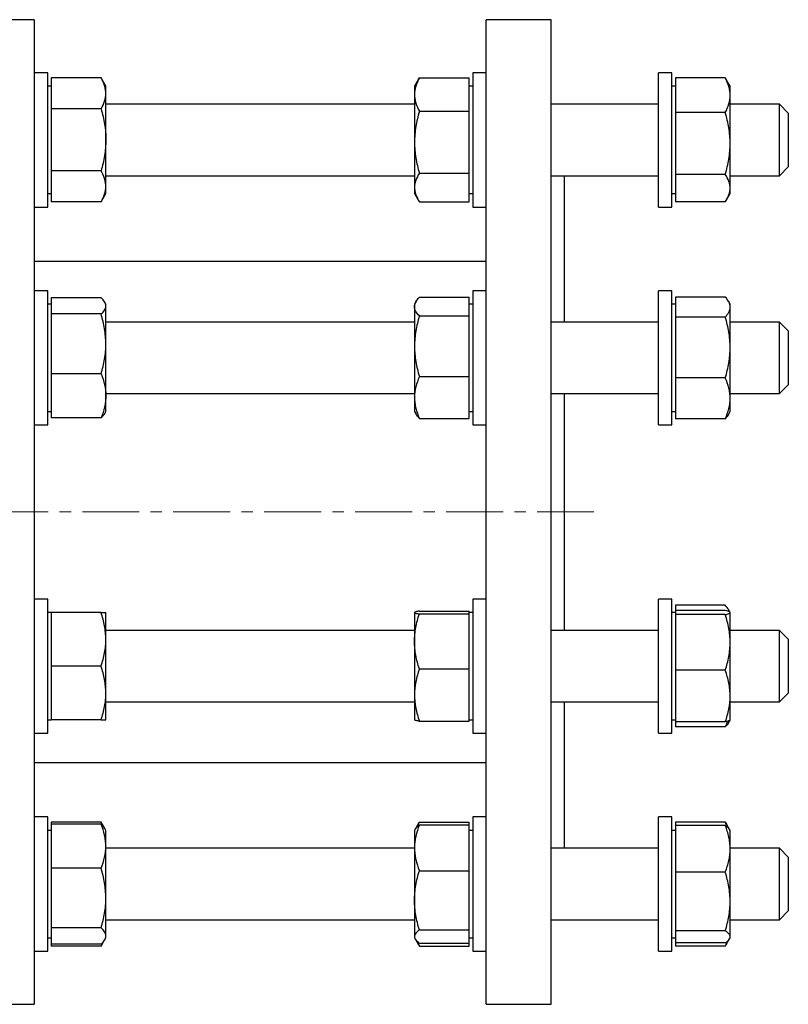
# Model space of a CAD drawing. Header units: millimetres. Extents: x 31 to 689, y 65 to 721.
# Tile 5 of 5: x 517 to 689, y 490 to 710. Entities that reach past the tile are written whole.
import ezdxf

# ---------------------------------------------------------------- set-up
doc = ezdxf.new("R2010")
doc.units = ezdxf.units.MM
doc.linetypes.add('CENTERX2', pattern=[20.32, 12.7, -2.54, 2.54, -2.54])
doc.layers.add('FORMAT', color=7, linetype='Continuous')

msp = doc.modelspace()

# ---------------------------------------------------------------- linework, layer by layer
at = {"color": 7, "linetype": 'Continuous', "lineweight": 25}
for p, q in [((520.29, 709.54), (508.29, 709.54)), ((520.29, 709.54), (520.29, 489.54)), ((635.75, 709.54), (621.25, 709.54)), ((621.25, 599.54), (621.25, 709.54)), ((635.75, 599.54), (635.75, 709.54)), ((523.29, 697.68), (520.29, 697.68)), ((523.29, 667.68), (523.29, 697.68)), ((621.25, 697.68), (618.25, 697.68)), ((618.25, 697.68), (618.25, 681.89)), ((662.75, 697.68), (659.75, 697.68)), ((659.75, 667.68), (659.75, 697.68)), ((662.75, 667.68), (662.75, 697.68)), ((524.09, 696.54), (524.09, 693.08)), ((535.22, 696.54), (524.09, 696.54)), ((536.29, 694.68), (535.22, 696.54)), ((606.13, 696.21), (605.25, 694.68)), ((606.13, 696.21), (606.32, 696.53)), ((606.32, 696.53), (617.45, 696.53)), ((617.45, 692.8), (617.45, 696.53)), ((663.55, 696.51), (663.55, 692.65)), ((674.68, 696.51), (663.55, 696.51)), ((674.68, 696.51), (674.96, 696.05)), ((675.75, 694.68), (674.96, 696.05)), ((524.09, 694.68), (523.29, 694.68)), ((524.09, 693.08), (524.09, 689.61)), ((536.29, 693.08), (536.29, 694.68)), ((536.29, 682.68), (536.29, 693.08)), ((605.25, 694.68), (605.25, 692.8)), ((618.25, 694.68), (617.45, 694.68)), ((663.55, 694.68), (662.75, 694.68)), ((675.75, 692.65), (675.75, 694.68)), ((605.25, 692.8), (605.25, 682.15)), ((617.45, 689.08), (617.45, 692.8)), ((663.55, 692.65), (663.55, 688.78)), ((675.75, 681.87), (675.75, 692.65)), ((535.22, 689.61), (524.09, 689.61)), ((524.09, 689.61), (524.09, 682.68)), ((605.25, 690.68), (536.29, 690.68)), ((606.32, 689.08), (617.45, 689.08)), ((617.45, 682.15), (617.45, 689.08)), ((659.75, 690.68), (635.75, 690.68)), ((663.55, 688.78), (663.55, 681.87)), ((674.68, 688.78), (663.55, 688.78)), ((686.75, 690.68), (675.75, 690.68)), ((688.75, 688.68), (686.75, 690.68)), ((686.75, 677.43), (686.75, 690.68)), ((688.75, 688.68), (688.75, 678.74)), ((524.09, 682.68), (524.09, 675.76)), ((536.29, 672.29), (536.29, 682.68)), ((605.25, 682.15), (605.25, 672.04)), ((617.45, 675.23), (617.45, 682.15)), ((618.25, 681.89), (618.25, 667.68)), ((663.55, 681.87), (663.55, 674.96)), ((675.75, 671.91), (675.75, 681.87)), ((688.75, 678.74), (688.75, 676.68)), ((535.22, 675.76), (524.09, 675.76)), ((524.09, 675.76), (524.09, 672.29)), ((686.75, 674.68), (686.75, 677.43)), ((686.75, 674.68), (688.75, 676.68)), ((536.29, 674.68), (605.25, 674.68)), ((606.32, 675.23), (617.45, 675.23)), ((617.45, 672.04), (617.45, 675.23)), ((635.75, 674.68), (659.75, 674.68)), ((638.75, 641.98), (638.75, 674.68)), ((674.68, 674.96), (663.55, 674.96)), ((663.55, 674.96), (663.55, 671.91)), ((675.75, 674.68), (686.75, 674.68)), ((524.09, 672.29), (524.09, 668.83)), ((536.29, 670.68), (536.29, 672.29)), ((605.25, 672.04), (605.25, 670.68)), ((617.45, 668.84), (617.45, 672.04)), ((663.55, 671.91), (663.55, 668.86)), ((675.75, 670.68), (675.75, 671.91)), ((523.29, 670.68), (524.09, 670.68)), ((535.22, 668.83), (524.09, 668.83)), ((535.22, 668.83), (536.29, 670.68)), ((605.25, 670.68), (606.13, 669.16)), ((606.32, 668.84), (617.45, 668.84)), ((617.45, 670.68), (618.25, 670.68)), ((662.75, 670.68), (663.55, 670.68)), ((674.68, 668.86), (663.55, 668.86)), ((674.96, 669.32), (675.75, 670.68)), ((520.29, 667.68), (523.29, 667.68)), ((618.25, 667.68), (621.25, 667.68)), ((659.75, 667.68), (662.75, 667.68)), ((621.25, 655.54), (520.29, 655.54)), ((523.29, 648.98), (520.29, 648.98)), ((523.29, 618.98), (523.29, 648.98)), ((524.09, 647.36), (524.09, 645.57)), ((535.22, 647.36), (524.09, 647.36)), ((606.32, 647.51), (617.45, 647.51)), ((617.45, 645.42), (617.45, 647.51)), ((621.25, 648.98), (618.25, 648.98)), ((618.25, 648.98), (618.25, 622.82)), ((662.75, 648.98), (659.75, 648.98)), ((659.75, 618.98), (659.75, 648.98)), ((662.75, 618.98), (662.75, 648.98)), ((663.55, 647.57), (663.55, 645.33)), ((674.68, 647.57), (663.55, 647.57)), ((524.09, 645.98), (523.29, 645.98)), ((524.09, 645.57), (524.09, 643.78)), ((536.29, 645.98), (536.04, 646.4)), ((536.29, 645.57), (536.29, 645.98)), ((536.29, 637.08), (536.29, 645.57)), ((605.59, 646.57), (605.25, 645.98)), ((605.25, 645.98), (605.25, 645.42)), ((605.25, 645.42), (605.25, 636.57)), ((618.25, 645.98), (617.45, 645.98)), ((617.45, 643.33), (617.45, 645.42)), ((663.55, 645.98), (662.75, 645.98)), ((663.55, 645.33), (663.55, 643.09)), ((675.75, 645.98), (675.36, 646.66)), ((675.75, 645.33), (675.75, 645.98)), ((675.75, 636.29), (675.75, 645.33)), ((524.09, 643.78), (524.09, 637.08)), ((535.22, 643.78), (524.09, 643.78)), ((606.32, 643.33), (617.45, 643.33)), ((617.45, 636.57), (617.45, 643.33)), ((663.55, 643.09), (663.55, 636.29)), ((674.68, 643.09), (663.55, 643.09)), ((605.25, 641.98), (536.29, 641.98)), ((659.75, 641.98), (635.75, 641.98)), ((686.75, 641.98), (675.75, 641.98)), ((688.75, 639.98), (686.75, 641.98)), ((686.75, 626), (686.75, 641.98)), ((688.75, 639.98), (688.75, 627.99)), ((524.09, 637.08), (524.09, 630.39)), ((536.29, 625.49), (536.29, 637.08)), ((605.25, 636.57), (605.25, 625.12)), ((617.45, 629.8), (617.45, 636.57)), ((663.55, 636.29), (663.55, 629.49)), ((675.75, 624.94), (675.75, 636.29)), ((535.22, 630.39), (524.09, 630.39)), ((524.09, 630.39), (524.09, 625.49)), ((606.32, 629.8), (617.45, 629.8)), ((617.45, 625.12), (617.45, 629.8)), ((674.68, 629.49), (663.55, 629.49)), ((663.55, 629.49), (663.55, 624.94)), ((686.75, 625.98), (688.75, 627.98)), ((688.75, 627.99), (688.75, 627.98)), ((524.09, 625.49), (524.09, 620.59)), ((536.29, 625.98), (605.25, 625.98)), ((536.29, 621.98), (536.29, 625.49)), ((605.25, 625.12), (605.25, 621.98)), ((617.45, 620.45), (617.45, 625.12)), ((635.75, 625.98), (659.75, 625.98)), ((638.75, 599.54), (638.75, 625.98)), ((663.55, 624.94), (663.55, 620.38)), ((675.75, 625.98), (686.75, 625.98)), ((675.75, 621.98), (675.75, 624.94)), ((686.75, 625.98), (686.75, 626)), ((618.25, 622.82), (618.25, 618.98)), ((523.29, 621.98), (524.09, 621.98)), ((535.22, 620.59), (524.09, 620.59)), ((536.04, 621.55), (536.29, 621.98)), ((605.25, 621.98), (605.59, 621.39)), ((606.32, 620.45), (617.45, 620.45)), ((617.45, 621.98), (618.25, 621.98)), ((662.75, 621.98), (663.55, 621.98)), ((675.36, 621.29), (675.75, 621.98)), ((520.29, 618.98), (523.29, 618.98)), ((618.25, 618.98), (621.25, 618.98)), ((659.75, 618.98), (662.75, 618.98)), ((674.68, 620.38), (663.55, 620.38)), ((621.25, 489.54), (621.25, 599.54)), ((635.75, 489.54), (635.75, 599.54)), ((638.75, 573.09), (638.75, 599.54)), ((523.29, 580.09), (520.29, 580.09)), ((523.29, 550.09), (523.29, 580.09)), ((621.25, 580.09), (618.25, 580.09)), ((618.25, 580.09), (618.25, 550.09)), ((662.75, 580.09), (659.75, 580.09)), ((659.75, 550.09), (659.75, 580.09)), ((662.75, 550.09), (662.75, 580.09)), ((663.55, 578.69), (663.55, 577.54)), ((674.68, 578.69), (663.55, 578.69)), ((524.09, 577.09), (523.29, 577.09)), ((524.09, 577.09), (524.09, 571.09)), ((535.22, 577.09), (524.09, 577.09)), ((536.29, 571.09), (536.29, 577.09)), ((605.26, 577.11), (605.25, 577.09)), ((605.25, 577.09), (605.25, 577.08)), ((605.25, 577.08), (605.25, 570.63)), ((606.32, 577.39), (617.45, 577.39)), ((606.32, 576.78), (617.45, 576.78)), ((617.45, 577.08), (617.45, 577.39)), ((618.25, 577.09), (617.45, 577.09)), ((617.45, 576.78), (617.45, 577.08)), ((617.45, 570.63), (617.45, 576.78)), ((663.55, 577.09), (662.75, 577.09)), ((663.55, 577.54), (663.55, 577.07)), ((674.68, 577.54), (663.55, 577.54)), ((663.55, 577.07), (663.55, 576.6)), ((663.55, 576.6), (663.55, 570.38)), ((674.68, 576.6), (663.55, 576.6)), ((675.72, 577.14), (675.36, 577.78)), ((675.75, 577.09), (675.73, 577.12)), ((675.75, 577.07), (675.75, 577.09)), ((675.75, 570.38), (675.75, 577.07)), ((605.25, 573.09), (536.29, 573.09)), ((659.75, 573.09), (635.75, 573.09)), ((686.75, 573.09), (675.75, 573.09)), ((688.75, 571.09), (686.75, 573.09)), ((686.75, 557.09), (686.75, 573.09)), ((524.09, 571.09), (524.09, 565.09)), ((536.29, 559.09), (536.29, 571.09)), ((605.25, 570.63), (605.25, 558.64)), ((617.45, 564.48), (617.45, 570.63)), ((663.55, 570.38), (663.55, 564.16)), ((675.75, 558.4), (675.75, 570.38)), ((688.75, 571.09), (688.75, 559.09)), ((524.09, 565.09), (524.09, 559.09)), ((535.22, 565.09), (524.09, 565.09)), ((606.32, 564.48), (617.45, 564.48)), ((617.45, 558.64), (617.45, 564.48)), ((674.68, 564.16), (663.55, 564.16)), ((663.55, 564.16), (663.55, 558.4)), ((524.09, 559.09), (524.09, 553.09)), ((536.29, 553.09), (536.29, 559.09)), ((686.75, 557.09), (688.75, 559.09)), ((536.29, 557.09), (605.25, 557.09)), ((605.25, 558.64), (605.25, 553.09)), ((617.45, 552.8), (617.45, 558.64)), ((635.75, 557.09), (659.75, 557.09)), ((638.75, 524.39), (638.75, 557.09)), ((663.55, 558.4), (663.55, 552.65)), ((675.75, 553.09), (675.75, 558.4)), ((675.75, 557.09), (686.75, 557.09)), ((523.29, 553.09), (524.09, 553.09)), ((535.22, 553.09), (524.09, 553.09)), ((605.25, 553.09), (605.26, 553.08)), ((606.32, 552.8), (617.45, 552.8)), ((617.45, 553.09), (618.25, 553.09)), ((662.75, 553.09), (663.55, 553.09)), ((674.68, 552.65), (663.55, 552.65)), ((663.55, 552.65), (663.55, 551.5)), ((675.36, 552.41), (675.73, 553.06)), ((675.73, 553.06), (675.75, 553.09)), ((520.29, 550.09), (523.29, 550.09)), ((618.25, 550.09), (621.25, 550.09)), ((659.75, 550.09), (662.75, 550.09)), ((674.68, 551.5), (663.55, 551.5)), ((520.29, 543.54), (621.25, 543.54)), ((523.29, 531.39), (520.29, 531.39)), ((523.29, 526.99), (523.29, 531.39)), ((524.09, 530.24), (524.09, 529.77)), ((535.22, 530.24), (524.09, 530.24)), ((536.04, 528.81), (535.22, 530.24)), ((606.14, 529.91), (606.32, 530.23)), ((606.32, 530.23), (617.45, 530.23)), ((617.45, 529.6), (617.45, 530.23)), ((621.25, 531.39), (618.25, 531.39)), ((618.25, 531.39), (618.25, 501.39)), ((662.75, 531.39), (659.75, 531.39)), ((659.75, 526.99), (659.75, 531.39)), ((662.75, 526.99), (662.75, 531.39)), ((663.55, 530.21), (663.55, 529.5)), ((674.68, 530.21), (663.55, 530.21)), ((674.68, 530.21), (674.96, 529.75)), ((524.09, 528.39), (523.29, 528.39)), ((524.09, 529.77), (524.09, 524.87)), ((535.22, 529.77), (524.09, 529.77)), ((536.29, 528.39), (536.04, 528.81)), ((536.29, 524.87), (536.29, 528.39)), ((605.42, 528.68), (605.25, 528.39)), ((605.25, 528.39), (605.25, 524.49)), ((606.13, 529.91), (605.42, 528.68)), ((606.32, 529.6), (617.45, 529.6)), ((617.45, 524.49), (617.45, 529.6)), ((618.25, 528.39), (617.45, 528.39)), ((663.55, 528.39), (662.75, 528.39)), ((663.55, 529.5), (663.55, 524.28)), ((674.68, 529.5), (663.55, 529.5)), ((675.62, 528.62), (674.96, 529.75)), ((675.75, 528.39), (675.62, 528.62)), ((675.75, 524.28), (675.75, 528.39)), ((523.29, 501.39), (523.29, 526.99)), ((659.75, 501.39), (659.75, 526.99)), ((662.75, 501.39), (662.75, 526.99)), ((524.09, 524.87), (524.09, 519.97)), ((536.29, 513.28), (536.29, 524.87)), ((605.25, 524.39), (536.29, 524.39)), ((605.25, 524.49), (605.25, 512.77)), ((617.45, 519.38), (617.45, 524.49)), ((659.75, 524.39), (635.75, 524.39)), ((663.55, 524.28), (663.55, 519.06)), ((686.75, 524.39), (675.75, 524.39)), ((675.75, 512.5), (675.75, 524.28)), ((688.75, 522.39), (686.75, 524.39)), ((686.75, 508.39), (686.75, 524.39)), ((688.75, 522.39), (688.75, 510.39)), ((524.09, 519.97), (524.09, 513.28)), ((535.22, 519.97), (524.09, 519.97)), ((606.32, 519.38), (617.45, 519.38)), ((617.45, 512.77), (617.45, 519.38)), ((663.55, 519.06), (663.55, 512.5)), ((674.68, 519.06), (663.55, 519.06)), ((524.09, 513.28), (524.09, 506.59)), ((536.29, 504.8), (536.29, 513.28)), ((605.25, 512.77), (605.25, 504.67)), ((617.45, 506.16), (617.45, 512.77)), ((663.55, 512.5), (663.55, 505.95)), ((675.75, 504.61), (675.75, 512.5)), ((536.29, 508.39), (605.25, 508.39)), ((635.75, 508.39), (659.75, 508.39)), ((675.75, 508.39), (686.75, 508.39)), ((686.75, 508.39), (688.75, 510.39)), ((535.22, 506.59), (524.09, 506.59)), ((524.09, 506.59), (524.09, 504.8)), ((606.32, 506.16), (617.45, 506.16)), ((617.45, 504.67), (617.45, 506.16)), ((523.29, 504.39), (524.09, 504.39)), ((524.09, 504.8), (524.09, 503)), ((535.22, 502.53), (536.02, 503.92)), ((536.04, 503.96), (536.29, 504.39)), ((536.29, 504.39), (536.29, 504.8)), ((605.25, 504.67), (605.25, 504.39)), ((605.25, 504.39), (605.42, 504.1)), ((605.45, 504.04), (606.13, 502.86)), ((617.45, 503.17), (617.45, 504.67)), ((617.45, 504.39), (618.25, 504.39)), ((662.75, 504.39), (663.55, 504.39)), ((674.68, 505.95), (663.55, 505.95)), ((663.55, 505.95), (663.55, 504.61)), ((663.55, 504.61), (663.55, 503.28)), ((674.96, 503.02), (675.6, 504.13)), ((675.62, 504.15), (675.75, 504.39)), ((675.75, 504.39), (675.75, 504.61)), ((535.22, 503), (524.09, 503)), ((524.09, 503), (524.09, 502.53)), ((535.22, 502.53), (524.09, 502.53)), ((606.32, 503.17), (617.45, 503.17)), ((606.32, 502.54), (617.45, 502.54)), ((617.45, 502.54), (617.45, 503.17)), ((674.68, 503.28), (663.55, 503.28)), ((663.55, 503.28), (663.55, 502.56)), ((674.68, 502.56), (663.55, 502.56)), ((520.29, 501.39), (523.29, 501.39)), ((618.25, 501.39), (621.25, 501.39)), ((659.75, 501.39), (662.75, 501.39)), ((508.29, 489.54), (520.29, 489.54)), ((621.25, 489.54), (635.75, 489.54))]:
    msp.add_line(p, q, dxfattribs=at)
for points, knots in [([(536.29, 693.08), (536.29, 693.37), (536.26, 693.67), (536.16, 694.25), (536.09, 694.54), (535.81, 695.41), (535.54, 695.98), (535.22, 696.54)], [0, 0, 0, 0, 0.25, 0.25, 0.5, 0.5, 1, 1, 1, 1]), ([(606.32, 696.53), (606, 695.92), (605.73, 695.3), (605.35, 694.06), (605.25, 693.44), (605.25, 692.8)], [0, 0, 0, 0, 0.5, 0.5, 1, 1, 1, 1]), ([(675.75, 692.65), (675.75, 692.97), (675.73, 693.3), (675.63, 693.96), (675.55, 694.28), (675.27, 695.25), (675, 695.88), (674.68, 696.51)], [0, 0, 0, 0, 0.25, 0.25, 0.5, 0.5, 1, 1, 1, 1]), ([(535.22, 689.61), (535.54, 690.18), (535.81, 690.75), (536.18, 691.9), (536.29, 692.49), (536.29, 693.08)], [0, 0, 0, 0, 0.5, 0.5, 1, 1, 1, 1]), ([(605.25, 692.8), (605.25, 692.49), (605.28, 692.17), (605.37, 691.54), (605.45, 691.23), (605.73, 690.3), (606, 689.68), (606.32, 689.08)], [0, 0, 0, 0, 0.25, 0.25, 0.5, 0.5, 1, 1, 1, 1]), ([(674.68, 688.78), (675, 689.41), (675.28, 690.06), (675.65, 691.35), (675.75, 691.99), (675.75, 692.65)], [0, 0, 0, 0, 0.5, 0.5, 1, 1, 1, 1]), ([(535.22, 689.61), (535.54, 688.49), (535.81, 687.33), (536.19, 685.02), (536.29, 683.86), (536.29, 682.68)], [0, 0, 0, 0, 0.5, 0.5, 1, 1, 1, 1]), ([(606.32, 689.08), (606, 687.94), (605.73, 686.8), (605.35, 684.5), (605.25, 683.33), (605.25, 682.15)], [0, 0, 0, 0, 0.5, 0.5, 1, 1, 1, 1]), ([(675.75, 681.87), (675.75, 682.46), (675.73, 683.05), (675.63, 684.21), (675.55, 684.79), (675.27, 686.52), (675.01, 687.66), (674.68, 688.78)], [0, 0, 0, 0, 0.25, 0.25, 0.5, 0.5, 1, 1, 1, 1]), ([(536.29, 682.68), (536.29, 682.1), (536.26, 681.51), (536.16, 680.33), (536.09, 679.75), (535.81, 678.01), (535.54, 676.88), (535.22, 675.76)], [0, 0, 0, 0, 0.25, 0.25, 0.5, 0.5, 1, 1, 1, 1]), ([(605.25, 682.15), (605.25, 681.57), (605.28, 680.98), (605.37, 679.81), (605.45, 679.23), (605.73, 677.5), (606, 676.36), (606.32, 675.23)], [0, 0, 0, 0, 0.25, 0.25, 0.5, 0.5, 1, 1, 1, 1]), ([(674.68, 674.96), (675.01, 676.09), (675.28, 677.23), (675.65, 679.53), (675.75, 680.69), (675.75, 681.87)], [0, 0, 0, 0, 0.5, 0.5, 1, 1, 1, 1]), ([(536.29, 672.29), (536.29, 672.59), (536.26, 672.88), (536.16, 673.47), (536.09, 673.76), (535.81, 674.62), (535.54, 675.19), (535.22, 675.76)], [0, 0, 0, 0, 0.25, 0.25, 0.5, 0.5, 1, 1, 1, 1]), ([(606.32, 675.23), (606, 674.71), (605.72, 674.18), (605.35, 673.11), (605.25, 672.58), (605.25, 672.04)], [0, 0, 0, 0, 0.5, 0.5, 1, 1, 1, 1]), ([(675.75, 671.91), (675.75, 672.17), (675.73, 672.43), (675.63, 672.94), (675.55, 673.2), (675.27, 673.96), (675.01, 674.46), (674.68, 674.96)], [0, 0, 0, 0, 0.25, 0.25, 0.5, 0.5, 1, 1, 1, 1]), ([(535.22, 668.83), (535.54, 669.39), (535.81, 669.97), (536.18, 671.12), (536.29, 671.7), (536.29, 672.29)], [0, 0, 0, 0, 0.5, 0.5, 1, 1, 1, 1]), ([(605.25, 672.04), (605.25, 671.77), (605.28, 671.5), (605.37, 670.95), (605.45, 670.68), (605.73, 669.88), (606, 669.36), (606.32, 668.84)], [0, 0, 0, 0, 0.25, 0.25, 0.5, 0.5, 1, 1, 1, 1]), ([(674.68, 668.86), (675.01, 669.36), (675.28, 669.86), (675.65, 670.88), (675.75, 671.39), (675.75, 671.91)], [0, 0, 0, 0, 0.5, 0.5, 1, 1, 1, 1]), ([(536.29, 645.57), (536.29, 645.72), (536.26, 645.87), (536.16, 646.18), (536.09, 646.33), (535.81, 646.77), (535.54, 647.07), (535.22, 647.36)], [0, 0, 0, 0, 0.25, 0.25, 0.5, 0.5, 1, 1, 1, 1]), ([(605.25, 645.42), (605.25, 645.6), (605.28, 645.77), (605.37, 646.13), (605.45, 646.3), (605.73, 646.83), (606, 647.17), (606.32, 647.51)], [0, 0, 0, 0, 0.25, 0.25, 0.5, 0.5, 1, 1, 1, 1]), ([(675.75, 645.33), (675.75, 645.52), (675.73, 645.71), (675.63, 646.09), (675.55, 646.28), (675.27, 646.84), (675.01, 647.21), (674.68, 647.57)], [0, 0, 0, 0, 0.25, 0.25, 0.5, 0.5, 1, 1, 1, 1]), ([(535.22, 643.78), (535.54, 644.07), (535.81, 644.36), (536.18, 644.96), (536.29, 645.26), (536.29, 645.57)], [0, 0, 0, 0, 0.5, 0.5, 1, 1, 1, 1]), ([(606.32, 643.33), (606, 643.67), (605.72, 644.02), (605.35, 644.72), (605.25, 645.07), (605.25, 645.42)], [0, 0, 0, 0, 0.5, 0.5, 1, 1, 1, 1]), ([(674.68, 643.09), (675.01, 643.46), (675.28, 643.83), (675.65, 644.57), (675.75, 644.95), (675.75, 645.33)], [0, 0, 0, 0, 0.5, 0.5, 1, 1, 1, 1]), ([(536.29, 637.08), (536.29, 637.65), (536.26, 638.22), (536.16, 639.35), (536.09, 639.91), (535.81, 641.58), (535.54, 642.68), (535.22, 643.78)], [0, 0, 0, 0, 0.25, 0.25, 0.5, 0.5, 1, 1, 1, 1]), ([(606.32, 643.33), (606, 642.23), (605.73, 641.11), (605.35, 638.86), (605.25, 637.72), (605.25, 636.57)], [0, 0, 0, 0, 0.5, 0.5, 1, 1, 1, 1]), ([(675.75, 636.29), (675.75, 636.87), (675.73, 637.44), (675.63, 638.6), (675.55, 639.17), (675.27, 640.88), (675, 641.99), (674.68, 643.09)], [0, 0, 0, 0, 0.25, 0.25, 0.5, 0.5, 1, 1, 1, 1]), ([(535.22, 630.39), (535.54, 631.49), (535.81, 632.59), (536.18, 634.82), (536.29, 635.94), (536.29, 637.08)], [0, 0, 0, 0, 0.5, 0.5, 1, 1, 1, 1]), ([(605.25, 636.57), (605.25, 635.99), (605.28, 635.42), (605.37, 634.28), (605.45, 633.71), (605.73, 632.02), (606, 630.91), (606.32, 629.8)], [0, 0, 0, 0, 0.25, 0.25, 0.5, 0.5, 1, 1, 1, 1]), ([(674.68, 629.49), (675, 630.6), (675.28, 631.73), (675.65, 634), (675.75, 635.14), (675.75, 636.29)], [0, 0, 0, 0, 0.5, 0.5, 1, 1, 1, 1]), ([(535.22, 630.39), (535.54, 629.59), (535.81, 628.78), (536.19, 627.14), (536.29, 626.32), (536.29, 625.49)], [0, 0, 0, 0, 0.5, 0.5, 1, 1, 1, 1]), ([(606.32, 629.8), (606, 629.04), (605.73, 628.27), (605.35, 626.71), (605.25, 625.92), (605.25, 625.12)], [0, 0, 0, 0, 0.5, 0.5, 1, 1, 1, 1]), ([(675.75, 624.94), (675.75, 625.32), (675.73, 625.71), (675.63, 626.48), (675.55, 626.86), (675.27, 628), (675.01, 628.75), (674.68, 629.49)], [0, 0, 0, 0, 0.25, 0.25, 0.5, 0.5, 1, 1, 1, 1]), ([(536.29, 625.49), (536.29, 625.08), (536.26, 624.66), (536.16, 623.83), (536.09, 623.41), (535.81, 622.19), (535.54, 621.38), (535.22, 620.59)], [0, 0, 0, 0, 0.25, 0.25, 0.5, 0.5, 1, 1, 1, 1]), ([(605.25, 625.12), (605.25, 624.73), (605.28, 624.33), (605.37, 623.54), (605.45, 623.15), (605.73, 621.98), (606, 621.21), (606.32, 620.45)], [0, 0, 0, 0, 0.25, 0.25, 0.5, 0.5, 1, 1, 1, 1]), ([(674.68, 620.38), (675.01, 621.13), (675.28, 621.88), (675.65, 623.39), (675.75, 624.16), (675.75, 624.94)], [0, 0, 0, 0, 0.5, 0.5, 1, 1, 1, 1]), ([(536.04, 621.55), (536.01, 621.51), (535.94, 621.37), (535.76, 621.14), (535.51, 620.87), (535.31, 620.68), (535.22, 620.59)], [0, 0, 0, 0, 0.13285, 0.421837, 0.710955, 1, 1, 1, 1]), ([(606.32, 620.45), (606.24, 620.53), (606.08, 620.71), (605.84, 621.01), (605.67, 621.24), (605.6, 621.38), (605.59, 621.39)], [0, 0, 0, 0, 0.280626, 0.561466, 0.964422, 1, 1, 1, 1]), ([(675.35, 621.29), (675.31, 621.22), (675.2, 621.03), (674.97, 620.72), (674.78, 620.5), (674.68, 620.38)], [0, 0, 0, 0, 0.2423973, 0.6212465, 1, 1, 1, 1]), ([(675.61, 577.23), (675.6, 577.26), (675.56, 577.4), (675.43, 577.65), (675.23, 578), (674.97, 578.35), (674.78, 578.58), (674.68, 578.69)], [0, 0, 0, 0, 0.0503929, 0.2845822, 0.5230029, 0.7615316, 1, 1, 1, 1]), ([(536.29, 571.09), (536.29, 571.6), (536.26, 572.11), (536.16, 573.13), (536.09, 573.63), (535.81, 575.13), (535.54, 576.11), (535.22, 577.09)], [0, 0, 0, 0, 0.25, 0.25, 0.5, 0.5, 1, 1, 1, 1]), ([(535.22, 577.09), (535.54, 577.09), (535.81, 577.09), (536.19, 577.09), (536.29, 577.09), (536.29, 577.09)], [0, 0, 0, 0, 0.5, 0.5, 1, 1, 1, 1]), ([(606.32, 577.39), (606, 577.34), (605.73, 577.29), (605.35, 577.19), (605.25, 577.13), (605.25, 577.08)], [0, 0, 0, 0, 0.5, 0.5, 1, 1, 1, 1]), ([(605.25, 577.08), (605.25, 577.06), (605.28, 577.03), (605.37, 576.98), (605.45, 576.95), (605.73, 576.88), (606, 576.83), (606.32, 576.78)], [0, 0, 0, 0, 0.25, 0.25, 0.5, 0.5, 1, 1, 1, 1]), ([(605.25, 570.63), (605.25, 571.15), (605.28, 571.67), (605.37, 572.72), (605.45, 573.23), (605.73, 574.77), (606, 575.78), (606.32, 576.78)], [0, 0, 0, 0, 0.25, 0.25, 0.5, 0.5, 1, 1, 1, 1]), ([(675.75, 577.07), (675.75, 577.11), (675.73, 577.15), (675.63, 577.23), (675.55, 577.26), (675.27, 577.38), (675.01, 577.46), (674.68, 577.54)], [0, 0, 0, 0, 0.25, 0.25, 0.5, 0.5, 1, 1, 1, 1]), ([(674.68, 576.6), (675.01, 576.67), (675.28, 576.75), (675.65, 576.91), (675.75, 576.99), (675.75, 577.07)], [0, 0, 0, 0, 0.5, 0.5, 1, 1, 1, 1]), ([(675.75, 570.38), (675.75, 570.9), (675.73, 571.44), (675.63, 572.48), (675.55, 573.01), (675.27, 574.56), (675.01, 575.58), (674.68, 576.6)], [0, 0, 0, 0, 0.25, 0.25, 0.5, 0.5, 1, 1, 1, 1]), ([(535.22, 565.09), (535.54, 566.08), (535.81, 567.06), (536.18, 569.06), (536.29, 570.07), (536.29, 571.09)], [0, 0, 0, 0, 0.5, 0.5, 1, 1, 1, 1]), ([(606.32, 564.48), (606, 565.48), (605.72, 566.5), (605.35, 568.56), (605.25, 569.59), (605.25, 570.63)], [0, 0, 0, 0, 0.5, 0.5, 1, 1, 1, 1]), ([(674.68, 564.16), (675.01, 565.17), (675.28, 566.2), (675.65, 568.27), (675.75, 569.32), (675.75, 570.38)], [0, 0, 0, 0, 0.5, 0.5, 1, 1, 1, 1]), ([(536.29, 559.09), (536.29, 559.6), (536.26, 560.11), (536.16, 561.13), (536.09, 561.63), (535.81, 563.13), (535.54, 564.11), (535.22, 565.09)], [0, 0, 0, 0, 0.25, 0.25, 0.5, 0.5, 1, 1, 1, 1]), ([(606.32, 564.48), (606, 563.53), (605.73, 562.56), (605.35, 560.62), (605.25, 559.64), (605.25, 558.64)], [0, 0, 0, 0, 0.5, 0.5, 1, 1, 1, 1]), ([(675.75, 558.4), (675.75, 558.89), (675.73, 559.38), (675.63, 560.36), (675.55, 560.84), (675.27, 562.28), (675, 563.23), (674.68, 564.16)], [0, 0, 0, 0, 0.25, 0.25, 0.5, 0.5, 1, 1, 1, 1]), ([(535.22, 553.09), (535.54, 554.08), (535.81, 555.06), (536.18, 557.06), (536.29, 558.07), (536.29, 559.09)], [0, 0, 0, 0, 0.5, 0.5, 1, 1, 1, 1]), ([(605.25, 558.64), (605.25, 558.14), (605.28, 557.65), (605.37, 556.66), (605.45, 556.17), (605.73, 554.71), (606, 553.75), (606.32, 552.8)], [0, 0, 0, 0, 0.25, 0.25, 0.5, 0.5, 1, 1, 1, 1]), ([(674.68, 552.65), (675, 553.59), (675.28, 554.55), (675.65, 556.47), (675.75, 557.43), (675.75, 558.4)], [0, 0, 0, 0, 0.5, 0.5, 1, 1, 1, 1]), ([(535.22, 553.09), (535.54, 553.09), (535.81, 553.09), (536.19, 553.09), (536.29, 553.09), (536.29, 553.09)], [0, 0, 0, 0, 0.5, 0.5, 1, 1, 1, 1]), ([(606.32, 552.8), (606.22, 552.82), (606.01, 552.85), (605.75, 552.9), (605.53, 552.95), (605.38, 553), (605.28, 553.05), (605.27, 553.07), (605.27, 553.08)], [0, 0, 0, 0, 0.17862, 0.35729, 0.535868, 0.717818, 0.899883, 1, 1, 1, 1]), ([(675.73, 553.07), (675.72, 553.05), (675.69, 553.01), (675.59, 552.94), (675.43, 552.87), (675.22, 552.8), (674.97, 552.72), (674.78, 552.68), (674.68, 552.65)], [0, 0, 0, 0, 0.121921, 0.295701, 0.469393, 0.646224, 0.823134, 1, 1, 1, 1]), ([(674.68, 551.5), (674.78, 551.74), (674.97, 552.17), (675.11, 552.6), (675.18, 552.78)], [0, 0, 0, 0, 0.575192, 1, 1, 1, 1]), ([(675.35, 552.41), (675.31, 552.34), (675.2, 552.15), (674.97, 551.84), (674.78, 551.61), (674.68, 551.5)], [0, 0, 0, 0, 0.242397, 0.621246, 1, 1, 1, 1]), ([(535.71, 529.26), (535.65, 529.41), (535.5, 529.74), (535.31, 530.07), (535.22, 530.24)], [0, 0, 0, 0, 0.45777, 1, 1, 1, 1]), ([(606.32, 530.23), (606.22, 530.03), (606.04, 529.68), (605.89, 529.33), (605.83, 529.18)], [0, 0, 0, 0, 0.576367, 1, 1, 1, 1]), ([(675.18, 529.12), (675.16, 529.16), (675.09, 529.36), (674.92, 529.73), (674.76, 530.05), (674.68, 530.21)], [0, 0, 0, 0, 0.107395, 0.553515, 1, 1, 1, 1]), ([(536.29, 524.87), (536.29, 525.29), (536.26, 525.7), (536.16, 526.53), (536.09, 526.95), (535.81, 528.18), (535.54, 528.98), (535.22, 529.77)], [0, 0, 0, 0, 0.25, 0.25, 0.5, 0.5, 1, 1, 1, 1]), ([(535.22, 529.77), (535.32, 529.67), (535.53, 529.48), (535.78, 529.19), (535.96, 528.96), (536.02, 528.84), (536.04, 528.81)], [0, 0, 0, 0, 0.3051753, 0.6104369, 0.9155395, 1, 1, 1, 1]), ([(606.32, 529.6), (606, 528.76), (605.73, 527.92), (605.35, 526.22), (605.25, 525.36), (605.25, 524.49)], [0, 0, 0, 0, 0.5, 0.5, 1, 1, 1, 1]), ([(605.42, 528.68), (605.47, 528.75), (605.57, 528.91), (605.78, 529.14), (606.03, 529.37), (606.22, 529.52), (606.32, 529.6)], [0, 0, 0, 0, 0.245684, 0.497068, 0.748566, 1, 1, 1, 1]), ([(675.75, 524.28), (675.75, 524.72), (675.73, 525.17), (675.63, 526.05), (675.55, 526.48), (675.27, 527.79), (675.01, 528.65), (674.68, 529.5)], [0, 0, 0, 0, 0.25, 0.25, 0.5, 0.5, 1, 1, 1, 1]), ([(674.68, 529.5), (674.79, 529.42), (675.02, 529.26), (675.3, 529.02), (675.5, 528.8), (675.58, 528.67), (675.61, 528.62)], [0, 0, 0, 0, 0.27432, 0.548617, 0.825307, 1, 1, 1, 1]), ([(535.22, 519.97), (535.54, 520.77), (535.81, 521.59), (536.19, 523.22), (536.29, 524.04), (536.29, 524.87)], [0, 0, 0, 0, 0.5, 0.5, 1, 1, 1, 1]), ([(605.25, 524.49), (605.25, 524.05), (605.28, 523.62), (605.37, 522.76), (605.45, 522.33), (605.73, 521.05), (606, 520.21), (606.32, 519.38)], [0, 0, 0, 0, 0.25, 0.25, 0.5, 0.5, 1, 1, 1, 1]), ([(674.68, 519.06), (675.01, 519.91), (675.28, 520.77), (675.65, 522.51), (675.75, 523.39), (675.75, 524.28)], [0, 0, 0, 0, 0.5, 0.5, 1, 1, 1, 1]), ([(536.29, 513.28), (536.29, 513.85), (536.26, 514.42), (536.16, 515.55), (536.09, 516.11), (535.81, 517.78), (535.54, 518.88), (535.22, 519.97)], [0, 0, 0, 0, 0.25, 0.25, 0.5, 0.5, 1, 1, 1, 1]), ([(605.25, 512.77), (605.25, 513.33), (605.28, 513.89), (605.37, 515.01), (605.45, 515.57), (605.73, 517.23), (606, 518.31), (606.32, 519.38)], [0, 0, 0, 0, 0.25, 0.25, 0.5, 0.5, 1, 1, 1, 1]), ([(675.75, 512.5), (675.75, 513.06), (675.73, 513.62), (675.63, 514.72), (675.55, 515.27), (675.27, 516.91), (675.01, 517.99), (674.68, 519.06)], [0, 0, 0, 0, 0.25, 0.25, 0.5, 0.5, 1, 1, 1, 1]), ([(535.22, 506.59), (535.54, 507.68), (535.81, 508.79), (536.18, 511.01), (536.29, 512.14), (536.29, 513.28)], [0, 0, 0, 0, 0.5, 0.5, 1, 1, 1, 1]), ([(606.32, 506.16), (606, 507.24), (605.72, 508.34), (605.35, 510.55), (605.25, 511.65), (605.25, 512.77)], [0, 0, 0, 0, 0.5, 0.5, 1, 1, 1, 1]), ([(674.68, 505.95), (675.01, 507.02), (675.28, 508.1), (675.65, 510.28), (675.75, 511.39), (675.75, 512.5)], [0, 0, 0, 0, 0.5, 0.5, 1, 1, 1, 1]), ([(536.29, 504.8), (536.29, 504.95), (536.26, 505.1), (536.16, 505.4), (536.09, 505.55), (535.81, 506), (535.54, 506.3), (535.22, 506.59)], [0, 0, 0, 0, 0.25, 0.25, 0.5, 0.5, 1, 1, 1, 1]), ([(606.32, 506.16), (606, 505.92), (605.73, 505.67), (605.35, 505.18), (605.25, 504.92), (605.25, 504.67)], [0, 0, 0, 0, 0.5, 0.5, 1, 1, 1, 1]), ([(535.22, 503), (535.54, 503.3), (535.81, 503.59), (536.18, 504.19), (536.29, 504.49), (536.29, 504.8)], [0, 0, 0, 0, 0.5, 0.5, 1, 1, 1, 1]), ([(605.25, 504.67), (605.25, 504.54), (605.28, 504.41), (605.37, 504.16), (605.45, 504.04), (605.73, 503.66), (606, 503.42), (606.32, 503.17)], [0, 0, 0, 0, 0.25, 0.25, 0.5, 0.5, 1, 1, 1, 1]), ([(675.75, 504.61), (675.75, 504.72), (675.73, 504.84), (675.63, 505.07), (675.55, 505.18), (675.27, 505.51), (675, 505.73), (674.68, 505.95)], [0, 0, 0, 0, 0.25, 0.25, 0.5, 0.5, 1, 1, 1, 1]), ([(674.68, 503.28), (675, 503.49), (675.28, 503.72), (675.65, 504.16), (675.75, 504.39), (675.75, 504.61)], [0, 0, 0, 0, 0.5, 0.5, 1, 1, 1, 1]), ([(674.68, 502.56), (674.78, 502.73), (674.99, 503.05), (675.22, 503.48), (675.32, 503.74), (675.36, 503.83)], [0, 0, 0, 0, 0.393149, 0.786409, 1, 1, 1, 1]), ([(535.22, 502.53), (535.32, 502.72), (535.5, 503.04), (535.65, 503.37), (535.71, 503.51)], [0, 0, 0, 0, 0.574948, 1, 1, 1, 1]), ([(605.7, 503.72), (605.76, 503.6), (605.87, 503.34), (606.08, 502.95), (606.24, 502.68), (606.32, 502.54)], [0, 0, 0, 0, 0.313366, 0.656543, 1, 1, 1, 1])]:
    msp.add_open_spline(points, degree=3, knots=knots, dxfattribs=at)
at = {"layer": 'FORMAT', "linetype": 'CENTERX2', "lineweight": 18}
msp.add_line((645.34, 599.54), (407.02, 599.54), dxfattribs=at)

doc.saveas('drawing.dxf')
